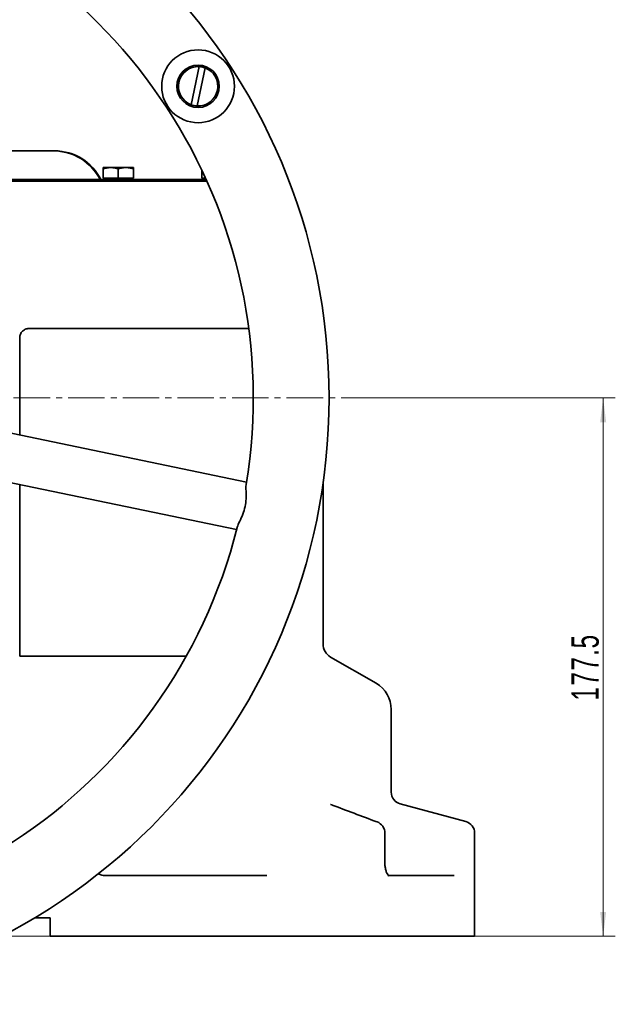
# Model space of a CAD drawing. Header units: millimetres. Extents: x -1179 to 1221, y -429 to 923.
# Tile 6 of 33: x -765 to -568, y 368 to 693. Entities that reach past the tile are written whole.
import ezdxf

# ---------------------------------------------------------------- set-up
doc = ezdxf.new("R2010")
doc.units = ezdxf.units.MM
doc.linetypes.add('点画线', pattern=[18, 12, -2, 2, -2])
doc.layers.get('0').update_dxf_attribs({"lineweight": 35})
for name, color, linetype, lineweight in [('中心线层', 1, '点画线', 18), ('尺寸线层', 110, 'Continuous', 18), ('粗实线层', 7, 'Continuous', 35)]:
    doc.layers.add(name, color=color, linetype=linetype, lineweight=lineweight)
doc.styles.add('标准', font='txt', dxfattribs={"width": 0.667})
doc.dimstyles.new('标准', dxfattribs={"dimtxt": 4.5, "dimasz": 4, "dimexe": 2, "dimexo": 0, "dimgap": 1.2625, "dimtad": 1, "dimdec": 3, "dimdsep": 46, "dimtxsty": '标准', "dimblk": '_CAXARROW', "dimcen": 0, "dimdle": 8, "dimaunit": 1, "dimazin": 2, "dimtfac": 0.707107, "dimtdec": 3, "dimtix": 1, "dimtmove": 2, "dimatfit": 3, "dimfxl": 0, "dimfrac": 2, "dimtolj": 1, "dimarcsym": 0})

# ---------------------------------------------------------------- blocks, each defined once
blk = doc.blocks.new('*X6')
at = {"layer": '尺寸线层', "linetype": 'Continuous', "lineweight": 18}
for points in [[(-1167.65, 923.48), (-1166.65, 915.48), (-1168.65, 915.48)], [(-1167.65, 390.98), (-1166.65, 398.98), (-1168.65, 398.98)]]:
    blk.add_hatch(color=0, dxfattribs=at).paths.add_polyline_path(points, flags=0)
at = {"layer": '尺寸线层', "color": 0, "linetype": 'Continuous'}
for p, q in [((-1028.76, 923.48), (-1171.65, 923.48)), ((-754.76, 390.98), (-1171.65, 390.98))]:
    blk.add_line(p, q, dxfattribs=at)
at = {"layer": '尺寸线层', "color": 0, "linetype": 'Continuous', "lineweight": 18}
blk.add_line((-1167.65, 923.48), (-1167.65, 390.98), dxfattribs=at)
at = {"layer": '尺寸线层', "color": 0, "insert": (-1173.55, 657.23), "char_height": 9, "width": 36.3182, "attachment_point": 5, "rotation": 90, "line_spacing_factor": 0.689862, "style": '标准'}
blk.add_mtext('\\T1.1;532.5', dxfattribs=at)
blk = doc.blocks.new('_CAXARROW')
blk.add_hatch(color=0).paths.add_polyline_path([(0, 0), (-1, 0.125), (-1, -0.125)], flags=0)
blk = doc.blocks.new('*X11')
at = {"layer": '尺寸线层', "linetype": 'Continuous', "lineweight": 18}
for points in [[(-572.4, 568.48), (-571.4, 560.48), (-573.4, 560.48)], [(-572.4, 390.98), (-571.4, 398.98), (-573.4, 398.98)]]:
    blk.add_hatch(color=0, dxfattribs=at).paths.add_polyline_path(points, flags=0)
at = {"layer": '尺寸线层', "color": 0, "linetype": 'Continuous'}
for p, q in [((-652.76, 568.48), (-568.4, 568.48)), ((-614.76, 390.98), (-568.4, 390.98))]:
    blk.add_line(p, q, dxfattribs=at)
at = {"layer": '尺寸线层', "color": 0, "linetype": 'Continuous', "lineweight": 18}
blk.add_line((-572.4, 568.48), (-572.4, 390.98), dxfattribs=at)
at = {"layer": '尺寸线层', "color": 0, "insert": (-578.3, 479.73), "char_height": 9, "width": 33.3166, "attachment_point": 5, "rotation": 90, "line_spacing_factor": 0.689862, "style": '标准'}
blk.add_mtext('\\T1.1;177.5', dxfattribs=at)

msp = doc.modelspace()

# ---------------------------------------------------------------- linework, layer by layer
at = {"layer": '中心线层'}
msp.add_line((-1072.7638, 568.4813), (-652.7638, 568.4813), dxfattribs=at)
at = {"layer": '粗实线层'}
for p, q in [((-708.2438, 665.1967), (-705.6275, 677.7726)), ((-703.6695, 677.3653), (-706.2857, 664.7893)), ((-753.7638, 649.9813), (-771.0121, 649.9813)), ((-753.7638, 649.9813), (-753.2638, 649.9813)), ((-734.7638, 644.4814), (-737.2638, 644.4814)), ((-737.2638, 644.4814), (-737.2638, 644.0349)), ((-737.2638, 640.9814), (-737.2638, 644.0349)), ((-729.7638, 644.4814), (-734.7638, 644.4814)), ((-732.2638, 640.9814), (-732.2638, 644.0349)), ((-727.2638, 644.4814), (-729.7638, 644.4814)), ((-727.2638, 644.4814), (-727.2638, 644.0349)), ((-727.2638, 640.9814), (-727.2638, 644.0349)), ((-704.7638, 640.9814), (-704.7638, 643.721)), ((-833.3138, 640.4813), (-703.2614, 640.4813)), ((-703.0367, 639.9813), (-833.2638, 639.9813)), ((-732.2638, 640.9814), (-737.2638, 640.9814)), ((-736.7138, 640.9814), (-736.7138, 640.4813)), ((-727.2638, 640.9814), (-732.2638, 640.9814)), ((-727.8138, 640.9814), (-727.8138, 640.4813)), ((-703.4881, 640.9814), (-704.7638, 640.9814)), ((-704.2138, 640.9814), (-704.2138, 640.4813)), ((-689.2656, 591.3585), (-761.7638, 591.3585)), ((-764.7638, 556.2651), (-764.7638, 588.3585)), ((-835.3753, 570.9548), (-689.9818, 540.7078)), ((-838.6341, 555.2902), (-693.2406, 525.0431)), ((-764.7638, 483.3585), (-764.7638, 539.9225)), ((-664.7638, 540.2679), (-664.7638, 487.3585)), ((-764.7638, 483.3585), (-709.8615, 483.3585)), ((-662.2638, 483.0283), (-647.2638, 474.3681)), ((-642.2638, 465.7078), (-642.2638, 441.4813)), ((-642.2638, 438.4192), (-642.2638, 441.4813)), ((-639.2991, 434.5555), (-617.7285, 428.7757)), ((-644.3573, 414.9813), (-644.3573, 424.912)), ((-614.7638, 390.9813), (-614.7638, 424.912)), ((-736.7638, 410.9813), (-683.2415, 410.9813)), ((-643.2241, 410.9813), (-621.4739, 410.9813)), ((-754.7638, 396.9813), (-759.867, 396.9813)), ((-754.7638, 396.9813), (-754.7638, 390.9813)), ((-614.7638, 390.9813), (-754.7638, 390.9813))]:
    msp.add_line(p, q, dxfattribs=at)
for centre, radius in [((-862.7638, 568.4813), 200), ((-705.9566, 671.281), 12), ((-705.9566, 671.281), 7)]:
    msp.add_circle(centre, radius, dxfattribs=at)
for centre, radius, start, end in [((-862.7638, 568.4813), 175, 350.6136, 75.882496), ((-705.9566, 671.281), 6.5, 87.097931, 249.398165), ((-705.9566, 671.281), 6.5, 267.097931, 69.398165), ((-705.9566, 671.281), 6.5, 69.398165, 87.097931), ((-705.9566, 671.281), 6.5, 249.398165, 267.097931), ((-753.7638, 632.4813), 17.5, 27.202894, 90), ((-753.2638, 632.9813), 17, 26.178969, 90), ((-862.7638, 568.4813), 175, 260.6136, 345.882496), ((-659.7638, 487.3585), 5, 180, 240), ((-652.2638, 465.7078), 10, 360, 60), ((-638.2638, 438.4192), 4, 180, 255), ((-618.7638, 424.912), 4, 0, 75), ((-648.3573, 424.912), 4, 0, 69.42544)]:
    msp.add_arc(centre, radius, start, end, dxfattribs=at)
for centre, major_axis, ratio, start_param, end_param in [((-663.3914, 430.5462), (1.4014, 3.7465), 0.68359935, 0.00145469, 0.00631695), ((-648.3573, 424.912), (1.4057, 3.7449), 0.68344239, 6.28318321, 6.28457806)]:
    msp.add_ellipse(centre, major_axis=major_axis, ratio=ratio, start_param=start_param, end_param=end_param, dxfattribs=at)
for points, degree in [([(-734.7638, 644.4814), (-735.924, 644.4814), (-737.2638, 644.0349)], 2), ([(-732.2638, 644.0349), (-733.6035, 644.4814), (-734.7638, 644.4814)], 2), ([(-729.7638, 644.4814), (-730.924, 644.4814), (-732.2638, 644.0349)], 2), ([(-727.2638, 644.0349), (-728.6035, 644.4814), (-729.7638, 644.4814)], 2), ([(-662.3101, 434.4122), (-662.2339, 434.382), (-662.1563, 434.3518), (-662.0764, 434.3215)], 3), ([(-661.9942, 434.2928), (-657.0017, 432.4254), (-652.01, 430.5542), (-647.019, 428.6807)], 3)]:
    msp.add_open_spline(points, degree=degree, dxfattribs=at)
for points, knots in [([(-764.7638, 588.3585), (-764.7638, 588.7352), (-764.6885, 589.137), (-764.3823, 589.8761), (-764.1515, 590.2134), (-763.6187, 590.7462), (-763.2813, 590.9771), (-762.5421, 591.2832), (-762.1404, 591.3585), (-761.7638, 591.3585)], [0, 0, 0, 0, 1.17594374, 1.17594374, 2.35188748, 2.35188748, 3.5280376, 3.5280376, 4.70418771, 4.70418771, 4.70418771, 4.70418771]), ([(-690.1069, 539.9403), (-690.1125, 539.9066), (-690.1176, 539.8717), (-690.1882, 539.3346), (-690.1705, 538.625), (-690.1266, 537.0217), (-690.102, 536.1399), (-690.1883, 534.366), (-690.2844, 533.5049), (-690.6462, 531.7665), (-690.9016, 530.9385), (-691.5302, 529.2775), (-691.9046, 528.4786), (-692.584, 527.0263), (-692.8829, 526.383), (-693.0319, 525.8632), (-693.041, 525.8296), (-693.0492, 525.7969)], [0, 0, 0, 0, 0.18918696, 0.18918696, 2.82575443, 2.82575443, 5.2280604, 5.2280604, 7.3288057, 7.3288057, 9.42981085, 9.42981085, 11.83266434, 11.83266434, 14.46876375, 14.46876375, 14.65558826, 14.65558826, 14.65558826, 14.65558826]), ([(-644.3599, 414.9813), (-644.3599, 414.5384), (-644.3258, 414.0903), (-644.1992, 413.2432), (-644.1041, 412.834), (-643.8794, 412.1294), (-643.748, 411.8199), (-643.4898, 411.329), (-643.3603, 411.1426), (-643.1798, 410.9266), (-643.118, 410.8747), (-643.0924, 410.855), (-643.0898, 410.8533), (-643.0898, 410.8533)], [0, 0, 0, 0, 0.87820302, 0.87820302, 1.76736834, 1.76736834, 2.62776189, 2.62776189, 3.47838654, 3.47838654, 4.22907386, 4.22907386, 4.4170079, 4.4170079, 4.4170079, 4.4170079]), ([(-736.7638, 410.9813), (-737.3524, 410.9813), (-738.0613, 411.139), (-738.6929, 411.4757), (-738.7951, 411.5362)], [0, 0, 0, 0, 1.77421285, 2.12727622, 2.12727622, 2.12727622, 2.12727622])]:
    msp.add_open_spline(points, degree=3, knots=knots, dxfattribs=at)

# ---------------------------------------------------------------- dimensions: what is measured, and where the dimension line sits
at = {"layer": '尺寸线层'}
for base, p1, p2, picture, middle in [((-1167.6549, 390.9813), (-1028.7638, 923.4813), (-754.7638, 390.9813), '*X6', (-1173.5549, 657.2313)), ((-572.3963, 390.9813), (-652.7638, 568.4813), (-614.7638, 390.9813), '*X11', (-578.2963, 479.7313))]:
    dim = msp.add_linear_dim(base=base, p1=p1, p2=p2, angle=270, dimstyle='标准', override={"dimscale": 2, "dimsah": 1, "dimtfill": 1, "dimtzin": 0}, dxfattribs=at)
    dim.commit()
    dim.dimension.update_dxf_attribs({"geometry": picture, "text_midpoint": middle, "dimtype": 160})

doc.saveas('drawing.dxf')
